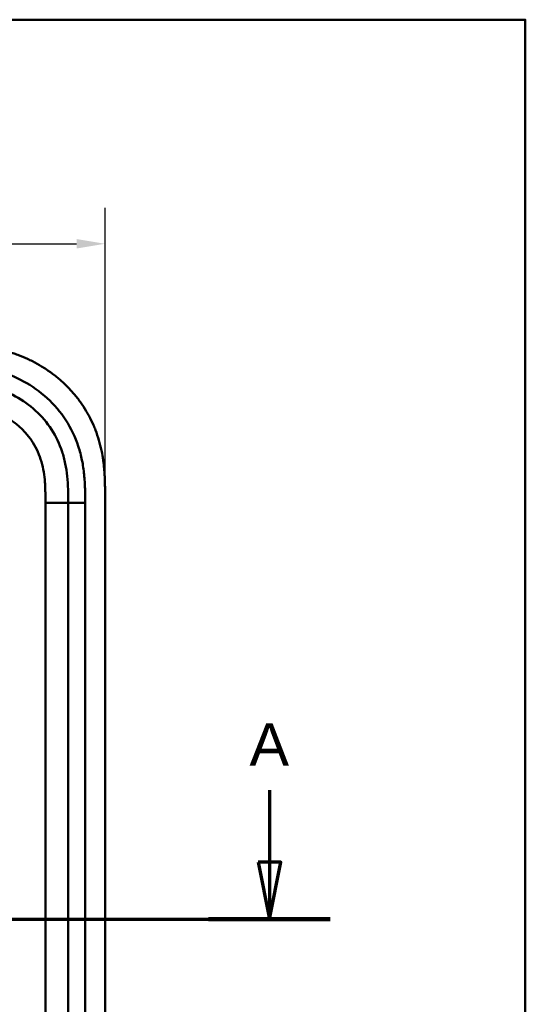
# Model space of a CAD drawing. Header units: millimetres. Extents: x 20 to 833, y 20 to 574.
# Tile 21 of 21: x 731 to 820, y 401 to 574. Entities that reach past the tile are written whole.
import ezdxf

# ---------------------------------------------------------------- set-up
doc = ezdxf.new("R2010")
doc.units = ezdxf.units.MM
doc.header["$LTSCALE"] = 2
for name, color, linetype, lineweight in [('Bemaßungen(DIN)', 7, 'Continuous', 25), ('Schnittansichtslinien(DIN)', 7, 'Continuous', 70), ('Sichtbare Kanten(DIN)', 7, 'Continuous', 50), ('Sichtbare tangentiale Kanten(DIN)', 7, 'Continuous', 50), ('Skizziergeometrie(DIN)', 7, 'Continuous', 50)]:
    doc.layers.add(name, color=color, linetype=linetype, lineweight=lineweight)
doc.styles.add('Aktuell-DINGroßer Text', font='arial.ttf')
doc.styles.add('STANDARD-DIN~0', font='arial.ttf')
doc.dimstyles.new('CAD-LAN', dxfattribs={"dimscale": 2, "dimtxt": 3.5, "dimasz": 2.5, "dimexe": 3.175, "dimexo": 0, "dimgap": 0.8, "dimtad": 1, "dimrnd": 1e-08, "dimtxsty": 'STANDARD-DIN~0', "dimcen": 0.09, "dimdle": 10, "dimclrd": 250, "dimclre": 250, "dimclrt": 250, "dimadec": 0, "dimazin": 2, "dimtfac": 1, "dimtmove": 0, "dimatfit": 3, "dimfxl": 1, "dimtolj": 1, "dimtzin": 0, "dimlwd": 25, "dimlwe": 25, "dimarcsym": 0})

# ---------------------------------------------------------------- blocks, each defined once
blk = doc.blocks.new('Ränder Standardrahmen')
at = {"layer": 'Skizziergeometrie(DIN)', "flags": 128}
blk.add_lwpolyline([(10, 10), (10, 287), (410, 287), (410, 10), (10, 10)], dxfattribs=at)
blk = doc.blocks.new('*D21')
at = {"layer": 'Bemaßungen(DIN)', "color": 250, "linetype": 'Continuous', "lineweight": 25, "true_color": 0x3f3f3f, "transparency": 16777216}
for p, q in [((532.03, 489.98), (532.03, 540.92)), ((746.03, 489.98), (746.03, 540.92)), ((537.03, 534.57), (741.03, 534.57))]:
    blk.add_line(p, q, dxfattribs=at)
at = {"layer": 'Bemaßungen(DIN)', "color": 250, "linetype": 'Continuous', "true_color": 0x3f3f3f, "transparency": 16777216}
for points in [[(537.03, 535.4), (537.03, 533.74), (532.03, 534.57)], [(741.03, 535.4), (741.03, 533.74), (746.03, 534.57)]]:
    blk.add_solid(points, dxfattribs=at)
at = {"layer": 'Defpoints', "color": 0, "linetype": 'Continuous', "transparency": 16777216}
for p in [(746.03, 534.57), (532.03, 489.98), (746.03, 489.98)]:
    blk.add_point(p, dxfattribs=at)
at = {"layer": 'Bemaßungen(DIN)', "color": 250, "linetype": 'Continuous', "lineweight": 25, "true_color": 0x3f3f3f, "transparency": 16777216, "insert": (631.25, 543.2), "char_height": 7, "attachment_point": 1, "style": 'STANDARD-DIN~0'}
blk.add_mtext('\\A1;214', dxfattribs=at)
blk = doc.blocks.new('2DTransSchnitt0')
at = {"layer": 'Schnittansichtslinien(DIN)', "linetype": 'Continuous'}
for p, q in [((387.479, 219.217), (387.479, 212.875)), ((386.479, 212.875), (387.479, 207.875)), ((388.479, 212.875), (386.479, 212.875)), ((387.479, 212.875), (387.479, 207.875)), ((387.479, 207.875), (388.479, 212.875)), ((251.716, 207.875), (392.83, 207.875))]:
    blk.add_line(p, q, dxfattribs=at)
at = {"layer": 'Schnittansichtslinien(DIN)', "linetype": 'Continuous', "lineweight": 140}
blk.add_line((382.129, 207.875), (392.83, 207.875), dxfattribs=at)
at = {"layer": 'Schnittansichtslinien(DIN)', "linetype": 'Continuous', "flags": 128}
blk.add_lwpolyline([(386.479, 212.875), (387.479, 207.875), (388.479, 212.875), (386.479, 212.875)], dxfattribs=at)
at = {"layer": 'Schnittansichtslinien(DIN)'}
blk.add_solid([(386.479, 212.875), (387.479, 207.875), (388.479, 212.875), (386.479, 212.875)], dxfattribs=at)
at = {"layer": 'Schnittansichtslinien(DIN)', "insert": (385.726, 221.375), "char_height": 3.734, "attachment_point": 7, "style": 'Aktuell-DINGroßer Text'}
blk.add_mtext('A', dxfattribs=at)

msp = doc.modelspace()

# ---------------------------------------------------------------- linework, layer by layer
at = {"layer": 'Sichtbare Kanten(DIN)'}
for p, q in [((739.531, 299.547), (739.531, 488.978)), ((746.031, 298.547), (746.031, 489.978))]:
    msp.add_line(p, q, dxfattribs=at)
for points, knots in [([(746.031, 489.978), (746.032, 490.277), (746.031, 490.875), (746.026, 491.629), (746.013, 492.385), (745.996, 492.994), (745.962, 493.757), (745.924, 494.369), (745.848, 495.287), (745.747, 496.207), (745.535, 497.585), (745.281, 498.802), (744.874, 500.305), (744.473, 501.488), (743.882, 502.932), (743.336, 504.057), (742.565, 505.415), (741.881, 506.46), (740.947, 507.709), (740.138, 508.661), (739.058, 509.784), (738.14, 510.628), (736.933, 511.612), (735.922, 512.34), (734.607, 513.173), (733.517, 513.776), (732.116, 514.449), (730.966, 514.923), (729.498, 515.432), (728.306, 515.773), (726.949, 516.086), (726.037, 516.256), (725.122, 516.397), (724.512, 516.477), (723.749, 516.56), (723.138, 516.615), (722.375, 516.669), (721.765, 516.701), (720.852, 516.737), (719.641, 516.762), (718.59, 516.763), (717.993, 516.762)], [0.00000945, 0.00000945, 0.00000945, 0.00000945, 0.02084254, 0.04167563, 0.05209218, 0.07292527, 0.08334182, 0.10417491, 0.11459146, 0.14584109, 0.16667419, 0.20834037, 0.22917346, 0.27083965, 0.29167274, 0.33333892, 0.35417201, 0.3958382, 0.41667129, 0.45833747, 0.47917057, 0.52083675, 0.54166984, 0.58333603, 0.60416912, 0.6458353, 0.66666839, 0.70833458, 0.72916767, 0.77083385, 0.79166695, 0.82291658, 0.83333313, 0.85416622, 0.86458277, 0.88541586, 0.89583241, 0.9166655, 0.92708204, 0.95833168, 0.99999787, 0.99999787, 0.99999787, 0.99999787]), ([(739.531, 488.978), (739.531, 489.778), (739.53, 491.362), (739.399, 493.668), (739.07, 495.885), (738.322, 498.714), (736.763, 501.992), (733.933, 505.335), (730.349, 507.878), (726.915, 509.24), (723.997, 509.877), (721.732, 510.154), (719.395, 510.261), (717.799, 510.262), (716.993, 510.262)], [41.2275228, 41.2275228, 41.2275228, 41.2275228, 41.4710255, 41.7145268, 41.9580281, 42.2015293, 42.6885319, 43.1755344, 43.662537, 44.1495395, 44.3930408, 44.6365421, 44.8800433, 45.1235454, 45.1235454, 45.1235454, 45.1235454])]:
    msp.add_open_spline(points, degree=3, knots=knots, dxfattribs=at)
at = {"layer": 'Sichtbare tangentiale Kanten(DIN)'}
for p, q in [((735.531, 299.547), (735.531, 488.978)), ((735.531, 488.978), (739.531, 488.978)), ((739.531, 488.978), (742.531, 488.978)), ((742.531, 488.978), (742.531, 299.547))]:
    msp.add_line(p, q, dxfattribs=at)
for points, knots in [([(716.993, 513.262), (717.799, 513.262), (719.446, 513.262), (721.969, 513.148), (724.491, 512.841), (727.808, 512.118), (731.787, 510.544), (735.978, 507.573), (739.311, 503.64), (741.149, 499.772), (742.016, 496.482), (742.39, 493.959), (742.531, 491.425), (742.532, 489.778), (742.531, 488.978)], [41.2275225, 41.2275225, 41.2275225, 41.2275225, 41.4710252, 41.7145264, 41.9580277, 42.201529, 42.6885315, 43.1755341, 43.6625366, 44.1495392, 44.3930404, 44.6365417, 44.880043, 45.123546, 45.123546, 45.123546, 45.123546]), ([(734.828, 496.223), (734.657, 496.813), (734.45, 497.385), (734.207, 497.935), (733.958, 498.499), (733.665, 499.053), (733.336, 499.578), (733.005, 500.106), (732.631, 500.614), (732.227, 501.089), (731.822, 501.564), (731.378, 502.015), (730.908, 502.429), (730.44, 502.842), (729.942, 503.223), (729.421, 503.568), (728.901, 503.913), (728.356, 504.223), (727.797, 504.496), (727.238, 504.769), (726.657, 505.007), (726.071, 505.208), (726.067, 505.209), (726.064, 505.211), (726.061, 505.212), (725.481, 505.41), (724.885, 505.576), (724.285, 505.71), (724.28, 505.711), (724.275, 505.713), (724.269, 505.714), (723.68, 505.845), (723.088, 505.946), (722.487, 506.024), (722.478, 506.025), (722.469, 506.026), (722.46, 506.027), (721.867, 506.103), (721.279, 506.155), (720.661, 506.191), (720.654, 506.191), (720.647, 506.192), (720.639, 506.192), (720.334, 506.21), (720.039, 506.222), (719.738, 506.232), (719.428, 506.242), (719.12, 506.249), (718.812, 506.254), (718.204, 506.263), (717.598, 506.263), (716.993, 506.262)], [0, 0, 0, 0, 0.1818471, 0.1818471, 0.1818471, 0.3687122, 0.3687122, 0.3687122, 0.5566899, 0.5566899, 0.5566899, 0.7451003, 0.7451003, 0.7451003, 0.9328992, 0.9328992, 0.9328992, 1.1203708, 1.1203708, 1.1203708, 1.3077792, 1.3077792, 1.3077792, 1.3088638, 1.3088638, 1.3088638, 1.4939899, 1.4939899, 1.4939899, 1.4956398, 1.4956398, 1.4956398, 1.6777905, 1.6777905, 1.6777905, 1.6806002, 1.6806002, 1.6806002, 1.8606637, 1.8606637, 1.8606637, 1.8628262, 1.8628262, 1.8628262, 1.9520853, 1.9520853, 1.9520853, 2.0438684, 2.0438684, 2.0438684, 2.2253748, 2.2253748, 2.2253748, 2.2253748]), ([(735.531, 488.978), (735.531, 489.213), (735.532, 489.449), (735.531, 489.684), (735.531, 489.828), (735.53, 489.972), (735.529, 490.115), (735.528, 490.187), (735.528, 490.259), (735.527, 490.331), (735.526, 490.475), (735.524, 490.618), (735.521, 490.762), (735.52, 490.838), (735.518, 490.914), (735.516, 490.991), (735.515, 491.067), (735.513, 491.143), (735.511, 491.219), (735.506, 491.371), (735.501, 491.524), (735.495, 491.682), (735.482, 491.99), (735.466, 492.284), (735.444, 492.589), (735.443, 492.596), (735.443, 492.604), (735.442, 492.611), (735.397, 493.228), (735.331, 493.817), (735.234, 494.406), (735.233, 494.415), (735.231, 494.424), (735.23, 494.433), (735.131, 495.031), (735.001, 495.622), (734.837, 496.192), (734.834, 496.202), (734.831, 496.213), (734.828, 496.223)], [0, 0, 0, 0, 0.07060207, 0.07060207, 0.07060207, 0.11373454, 0.11373454, 0.11373454, 0.13530078, 0.13530078, 0.13530078, 0.17843325, 0.17843325, 0.17843325, 0.20129346, 0.20129346, 0.20129346, 0.22415366, 0.22415366, 0.22415366, 0.26987408, 0.26987408, 0.26987408, 0.35911937, 0.35911937, 0.35911937, 0.36131491, 0.36131491, 0.36131491, 0.54166811, 0.54166811, 0.54166811, 0.54438603, 0.54438603, 0.54438603, 0.72751094, 0.72751094, 0.72751094, 0.73075248, 0.73075248, 0.73075248, 0.73075248])]:
    msp.add_open_spline(points, degree=3, knots=knots, dxfattribs=at)

# ---------------------------------------------------------------- block references
at = {"xscale": 2, "yscale": 2, "zscale": 2}
msp.add_blockref('Ränder Standardrahmen', (0, 0), dxfattribs=at)
at = {"layer": 'Schnittansichtslinien(DIN)', "xscale": 2, "yscale": 2, "zscale": 2}
msp.add_blockref('2DTransSchnitt0', (0, 0), dxfattribs=at)

# ---------------------------------------------------------------- dimensions: what is measured, and where the dimension line sits
at = {"layer": 'Bemaßungen(DIN)', "color": 250, "linetype": 'Continuous', "lineweight": 25, "true_color": 0x3f3f3f}
dim = msp.add_linear_dim(base=(746.031, 534.568), p1=(532.031, 489.978), p2=(746.031, 489.978), dimstyle='CAD-LAN', override={"dimgap": 0.8, "dimdec": 2, "dimtol": 0, "dimlim": 0, "dimtp": 0, "dimtm": 0, "dimtdec": 2, "dimtofl": 0, "dimatfit": 1}, dxfattribs=at)
dim.commit()
dim.dimension.update_dxf_attribs({"geometry": '*D21', "text_midpoint": (639.031, 534.568), "dimtype": 160})

doc.saveas('drawing.dxf')
